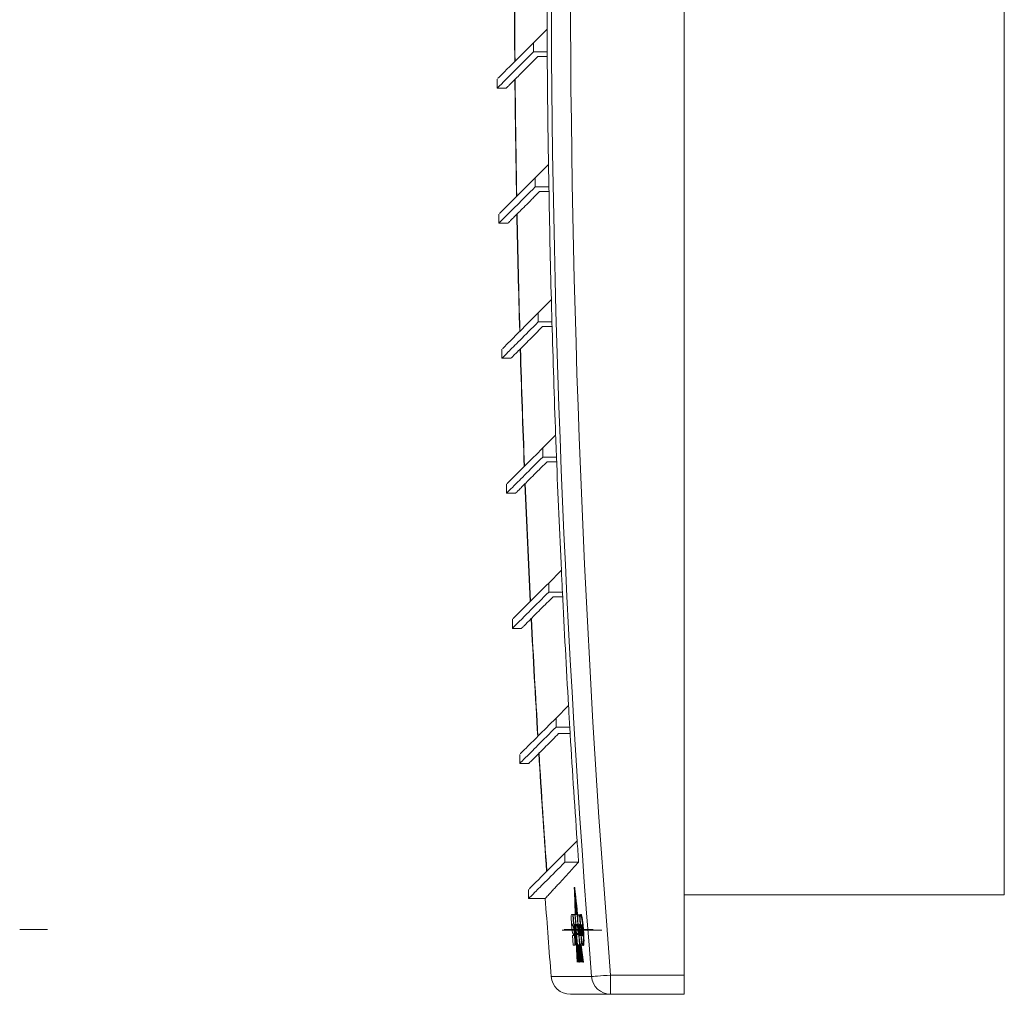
# Model space of a CAD drawing. Header units: millimetres. Extents: x -167 to 501, y -79 to 425.
# Tile 2 of 7: x -167 to -14, y 103 to 255. Entities that reach past the tile are written whole.
import ezdxf

# ---------------------------------------------------------------- set-up
doc = ezdxf.new("R2010")
doc.units = ezdxf.units.MM
doc.linetypes.add('CENTERX2', pattern=[20.32, 12.7, -2.54, 2.54, -2.54])

msp = doc.modelspace()

# ---------------------------------------------------------------- linework, layer by layer
at = {"color": 7, "linetype": 'Continuous', "lineweight": 15}
for p, q in [((-63.69, 106.29), (-63.69, 422.29)), ((-13.69, 409.79), (-13.69, 118.79)), ((-85.07, 253.9), (-87.19, 251.78)), ((-87.19, 251.78), (-87.19, 250.37)), ((-87.19, 250.37), (-85.05, 250.37)), ((-86.51, 249.63), (-85.04, 249.63)), ((-92.85, 246.12), (-92.85, 244.7)), ((-92.85, 244.7), (-91.42, 244.7)), ((-84.85, 232.79), (-86.93, 230.7)), ((-86.93, 230.7), (-86.93, 229.29)), ((-86.93, 229.29), (-84.79, 229.29)), ((-86.25, 228.55), (-84.77, 228.55)), ((-92.59, 225.04), (-92.59, 223.63)), ((-92.59, 223.63), (-91.16, 223.63)), ((-84.4, 211.67), (-86.45, 209.63)), ((-86.45, 209.63), (-86.45, 208.21)), ((-86.45, 208.21), (-84.31, 208.21)), ((-85.77, 207.48), (-84.29, 207.48)), ((-92.11, 203.97), (-92.11, 202.55)), ((-92.11, 202.55), (-90.68, 202.55)), ((-83.73, 190.56), (-85.74, 188.55)), ((-85.74, 188.55), (-85.74, 187.13)), ((-85.74, 187.13), (-83.6, 187.13)), ((-85.06, 186.4), (-83.57, 186.4)), ((-91.4, 182.89), (-91.4, 181.47)), ((-91.4, 181.47), (-89.97, 181.47)), ((-82.84, 169.45), (-84.81, 167.47)), ((-84.81, 167.47), (-84.81, 166.06)), ((-84.81, 166.06), (-82.67, 166.06)), ((-84.13, 165.32), (-82.64, 165.32)), ((-90.48, 161.81), (-90.48, 160.4)), ((-90.48, 160.4), (-89.04, 160.4)), ((-81.72, 148.34), (-83.66, 146.39)), ((-83.66, 146.39), (-83.66, 144.98)), ((-83.66, 144.98), (-81.52, 144.98)), ((-83.26, 143.97), (-81.46, 143.97)), ((-89.32, 140.73), (-89.32, 139.32)), ((-89.32, 139.32), (-87.91, 139.32)), ((-80.38, 127.23), (-82.29, 125.32)), ((-82.29, 125.32), (-82.29, 123.9)), ((-82.29, 123.9), (-80.15, 123.9)), ((-80.76, 119.96), (-80.81, 119.96)), ((-87.95, 119.66), (-87.95, 118.24)), ((-80.69, 119.33), (-80.74, 119.33)), ((-80.65, 119.05), (-80.7, 119.05)), ((-80.68, 119.05), (-80.69, 119.33)), ((-80.59, 118.44), (-80.64, 118.44)), ((-80.58, 118.16), (-80.59, 118.44)), ((-13.69, 118.79), (-63.69, 118.79)), ((-87.95, 118.24), (-85.33, 118.24)), ((-80.55, 118.16), (-80.6, 118.16)), ((-80.48, 117.54), (-80.53, 117.54)), ((-80.47, 115.72), (-80.53, 117.54)), ((-80.5, 117.27), (-80.45, 115.72)), ((-80.45, 117.27), (-80.5, 117.27)), ((-80.47, 117.27), (-80.48, 117.54)), ((-81.04, 115.74), (-81.26, 115.74)), ((-81.04, 115.74), (-80.92, 114.21)), ((-81.04, 115.74), (-80.96, 115.74)), ((-81.01, 115.73), (-80.9, 114.21)), ((-80.71, 115.73), (-81.01, 115.73)), ((-80.71, 115.73), (-80.6, 114.22)), ((-80.71, 115.73), (-80.66, 115.73)), ((-80.36, 115.72), (-80.68, 115.72)), ((-80.38, 116.64), (-80.43, 116.64)), ((-80.25, 115.04), (-80.4, 116.37)), ((-80.35, 116.37), (-80.4, 116.37)), ((-80.36, 115.72), (-80.25, 114.2)), ((-80.36, 115.72), (-80.33, 115.72)), ((-80.24, 115.41), (-80.35, 116.37)), ((-80.33, 115.72), (-80.24, 114.56)), ((-80, 115.7), (-80.18, 115.7)), ((-80, 115.7), (-79.89, 114.18)), ((-80, 115.7), (-79.92, 115.7)), ((-79.81, 115.72), (-79.73, 115.72)), ((-81.24, 114.2), (-81.24, 114.2)), ((-81.13, 114.21), (-80.92, 114.21)), ((-81.12, 114), (-81.04, 114)), ((-81, 113.97), (-81.11, 113.97)), ((-81, 113.97), (-80.92, 113.97)), ((-80.92, 114.21), (-80.9, 114.21)), ((-80.9, 114.21), (-80.8, 114.21)), ((-80.7, 114.22), (-80.6, 114.22)), ((-80.6, 114.22), (-80.57, 114.22)), ((-80.46, 114.2), (-80.25, 114.2)), ((-80.31, 113.95), (-80.44, 113.95)), ((-80.41, 113.95), (-80.42, 114.2)), ((-80.4, 114.2), (-80.39, 113.95)), ((-80.31, 113.95), (-80.23, 112.79)), ((-80.31, 113.95), (-80.28, 113.95)), ((-80.13, 112.98), (-80.27, 114.2)), ((-80.24, 113.92), (-80.26, 113.92)), ((-80.25, 114.2), (-80.21, 114.2)), ((-80.24, 114.72), (-80.2, 113.98)), ((-80.22, 114.35), (-80.24, 114.56)), ((-80.08, 113.93), (-80, 113.93)), ((-80.06, 114.18), (-79.89, 114.18)), ((-79.89, 114.18), (-79.85, 114.18)), ((-79.72, 113.95), (-79.64, 113.95)), ((-79.63, 115.02), (-79.55, 115.02)), ((-81.1, 112.46), (-80.99, 110.95)), ((-80.91, 112.46), (-81.1, 112.46)), ((-81.03, 112.71), (-80.93, 112.71)), ((-80.9, 113.51), (-80.82, 113.51)), ((-80.78, 112.4), (-80.7, 112.4)), ((-80.55, 112.62), (-80.45, 111.36)), ((-80.35, 112.79), (-80.23, 112.79)), ((-80.23, 112.79), (-80.18, 112.79)), ((-80.16, 112.56), (-80.22, 113.15)), ((-80.12, 112.56), (-80, 111.01)), ((-80.12, 112.56), (-80.09, 112.56)), ((-80.07, 112.24), (-79.97, 111.01)), ((-80.05, 113.32), (-79.97, 113.32)), ((-79.99, 112.71), (-79.91, 112.71)), ((-79.83, 113.37), (-79.94, 113.37)), ((-79.87, 112.46), (-79.93, 112.46)), ((-79.83, 113.37), (-79.8, 113.37)), ((-79.69, 113.32), (-79.61, 113.32)), ((-79.63, 112.7), (-79.55, 112.7)), ((-79.56, 112.44), (-79.48, 112.44)), ((-79.46, 113.32), (-79.37, 113.32)), ((-80.99, 110.95), (-80.77, 110.95)), ((-80.77, 110.95), (-80.69, 110.95)), ((-80.73, 111.37), (-80.65, 111.37)), ((-80.56, 111.01), (-80.46, 111.01)), ((-80.46, 111.01), (-80.42, 111.01)), ((-80.45, 111.36), (-80.43, 111.36)), ((-80.32, 111.01), (-80, 111.01)), ((-80.19, 108.29), (-80.29, 110.87)), ((-80.28, 111.01), (-80.17, 108.29)), ((-80.11, 110.99), (-80.14, 110.99)), ((-79.72, 108.29), (-80.05, 111.01)), ((-80, 111.01), (-79.97, 111.01)), ((-79.65, 108.29), (-79.97, 111.01)), ((-79.5, 108.29), (-79.83, 111)), ((-79.45, 108.29), (-79.77, 110.94)), ((-79.4, 108.29), (-79.72, 110.94)), ((-79.65, 110.94), (-79.57, 110.94)), ((-79.45, 110.93), (-79.37, 110.93)), ((-79.38, 111.63), (-79.3, 111.63)), ((-80.1, 108.29), (-80.06, 108.29)), ((-80.03, 108.29), (-80.06, 108.29)), ((-80.03, 108.29), (-79.99, 108.29)), ((-79.5, 108.29), (-79.45, 108.29)), ((-79.4, 108.29), (-79.45, 108.29)), ((-75.15, 106.29), (-63.69, 106.29)), ((-75.15, 106.29), (-75.15, 103.29)), ((-63.69, 106.29), (-63.69, 103.29)), ((-75.15, 103.29), (-81.43, 103.29)), ((-63.69, 103.29), (-75.15, 103.29))]:
    msp.add_line(p, q, dxfattribs=at)
at = {"color": 7, "linetype": 'CENTERX2', "lineweight": 0}
for p, q in [((-163.05, 113.39), (-167.39, 113.39)), ((-82.73, 113.28), (-76.51, 113.28)), ((-82.38, 113.39), (-77.86, 113.39))]:
    msp.add_line(p, q, dxfattribs=at)
at = {"color": 8, "linetype": 'Continuous', "lineweight": 15}
msp.add_line((-84.42, 106.05), (-78.13, 106.05), dxfattribs=at)
at = {"color": 7, "linetype": 'Continuous', "lineweight": 15, "flags": 128}
for points in [[(-80.74, 119.33), (-80.75, 119.41), (-80.75, 119.49), (-80.76, 119.57), (-80.77, 119.65), (-80.78, 119.72), (-80.79, 119.8), (-80.8, 119.88), (-80.81, 119.96)], [(-80.81, 119.96), (-80.79, 119.37), (-80.77, 118.78), (-80.75, 118.19), (-80.73, 117.6), (-80.71, 117.01), (-80.69, 116.42), (-80.67, 115.83), (-80.66, 115.73)], [(-80.69, 119.33), (-80.7, 119.41), (-80.7, 119.49), (-80.71, 119.57), (-80.72, 119.65), (-80.73, 119.72), (-80.74, 119.8), (-80.75, 119.88), (-80.76, 119.96)], [(-80.61, 115.72), (-80.63, 116.17), (-80.64, 116.62), (-80.66, 117.07), (-80.68, 117.53), (-80.69, 117.98), (-80.71, 118.43), (-80.72, 118.88), (-80.74, 119.33)], [(-80.64, 118.44), (-80.64, 118.52), (-80.65, 118.59), (-80.66, 118.67), (-80.67, 118.75), (-80.68, 118.82), (-80.69, 118.9), (-80.7, 118.98), (-80.7, 119.05)], [(-80.7, 119.05), (-80.69, 118.64), (-80.68, 118.22), (-80.66, 117.8), (-80.65, 117.39), (-80.63, 116.97), (-80.62, 116.55), (-80.61, 116.13), (-80.59, 115.72)], [(-80.59, 118.44), (-80.59, 118.52), (-80.6, 118.59), (-80.61, 118.67), (-80.62, 118.75), (-80.63, 118.82), (-80.64, 118.9), (-80.65, 118.98), (-80.65, 119.05)], [(-80.54, 115.72), (-80.55, 116.06), (-80.57, 116.4), (-80.58, 116.74), (-80.59, 117.08), (-80.6, 117.42), (-80.61, 117.76), (-80.62, 118.1), (-80.64, 118.44)], [(-80.53, 117.54), (-80.54, 117.62), (-80.55, 117.7), (-80.56, 117.78), (-80.57, 117.85), (-80.58, 117.93), (-80.59, 118.01), (-80.6, 118.09), (-80.6, 118.16)], [(-80.6, 118.16), (-80.59, 117.86), (-80.58, 117.55), (-80.57, 117.25), (-80.56, 116.94), (-80.55, 116.63), (-80.54, 116.33), (-80.53, 116.02), (-80.52, 115.72)], [(-80.48, 117.54), (-80.49, 117.62), (-80.5, 117.7), (-80.51, 117.78), (-80.52, 117.85), (-80.53, 117.93), (-80.54, 118.01), (-80.55, 118.09), (-80.55, 118.16)], [(-80.43, 116.64), (-80.44, 116.72), (-80.45, 116.8), (-80.46, 116.88), (-80.47, 116.95), (-80.48, 117.03), (-80.48, 117.11), (-80.49, 117.19), (-80.5, 117.27)], [(-80.38, 116.64), (-80.39, 116.72), (-80.4, 116.8), (-80.41, 116.88), (-80.42, 116.95), (-80.43, 117.03), (-80.43, 117.11), (-80.44, 117.19), (-80.45, 117.27)], [(-80.4, 115.72), (-80.4, 115.83), (-80.41, 115.95), (-80.41, 116.06), (-80.41, 116.18), (-80.42, 116.29), (-80.42, 116.41), (-80.43, 116.52), (-80.43, 116.64)], [(-80.4, 116.37), (-80.4, 116.29), (-80.39, 116.21), (-80.39, 116.13), (-80.39, 116.04), (-80.39, 115.96), (-80.38, 115.88), (-80.38, 115.8), (-80.38, 115.72)], [(-80.37, 116.37), (-80.37, 116.41), (-80.38, 116.52), (-80.38, 116.64)], [(-79.92, 115.7), (-79.91, 115.51), (-79.89, 115.32), (-79.88, 115.13), (-79.88, 115.1)], [(-80.65, 115.25), (-80.64, 115.12), (-80.63, 114.99), (-80.62, 114.86), (-80.61, 114.73), (-80.6, 114.61), (-80.59, 114.48), (-80.58, 114.35), (-80.57, 114.22)], [(-80.61, 114.22), (-80.6, 114.02), (-80.59, 113.82), (-80.59, 113.62), (-80.58, 113.42), (-80.57, 113.22), (-80.56, 113.02), (-80.56, 112.82), (-80.55, 112.62)], [(-80.45, 111.36), (-80.47, 111.79), (-80.49, 112.22), (-80.5, 112.65), (-80.52, 113.08), (-80.53, 113.5), (-80.55, 113.93), (-80.55, 114.01)], [(-80.44, 113.95), (-80.44, 113.98), (-80.45, 114.01), (-80.45, 114.04), (-80.45, 114.07), (-80.45, 114.1), (-80.46, 114.13), (-80.46, 114.16), (-80.46, 114.2)], [(-80.43, 114.2), (-80.43, 114.16), (-80.43, 114.13), (-80.42, 114.1), (-80.42, 114.07), (-80.42, 114.04), (-80.42, 114.01), (-80.41, 113.98), (-80.41, 113.95)], [(-80.34, 113.95), (-80.34, 113.98), (-80.34, 114.01), (-80.34, 114.04), (-80.34, 114.07), (-80.34, 114.1), (-80.34, 114.13), (-80.34, 114.16), (-80.35, 114.2)], [(-80.32, 114.2), (-80.32, 114.16), (-80.32, 114.13), (-80.32, 114.1), (-80.32, 114.07), (-80.32, 114.04), (-80.32, 114.01), (-80.32, 113.98), (-80.32, 113.95)], [(-80.28, 113.95), (-80.28, 113.85), (-80.27, 113.75), (-80.26, 113.65), (-80.25, 113.55), (-80.25, 113.45), (-80.24, 113.35), (-80.23, 113.25), (-80.22, 113.15)], [(-80.26, 113.92), (-80.27, 113.96), (-80.27, 113.99), (-80.27, 114.03), (-80.27, 114.06), (-80.27, 114.09), (-80.27, 114.13), (-80.27, 114.16), (-80.27, 114.2)], [(-80.11, 112.56), (-80.13, 112.73), (-80.15, 112.9), (-80.17, 113.07), (-80.19, 113.24), (-80.21, 113.41), (-80.22, 113.58), (-80.24, 113.75), (-80.26, 113.92)], [(-80.51, 113.45), (-80.48, 112.74), (-80.46, 112), (-80.43, 111.26), (-80.4, 110.52), (-80.37, 109.77), (-80.34, 109.03), (-80.31, 108.29)], [(-80.26, 108.29), (-80.29, 108.88), (-80.31, 109.47), (-80.33, 110.05), (-80.36, 110.64), (-80.38, 111.23), (-80.4, 111.82), (-80.42, 112.22)], [(-80.34, 112.56), (-80.34, 112.59), (-80.34, 112.62), (-80.34, 112.65), (-80.35, 112.68), (-80.35, 112.71), (-80.35, 112.74), (-80.35, 112.77), (-80.35, 112.79)], [(-80.32, 112.79), (-80.32, 112.77), (-80.32, 112.74), (-80.32, 112.71), (-80.32, 112.68), (-80.31, 112.65), (-80.31, 112.62), (-80.31, 112.59), (-80.31, 112.56)], [(-80.29, 112.56), (-80.29, 112.59), (-80.29, 112.62), (-80.29, 112.65), (-80.29, 112.68), (-80.29, 112.71), (-80.29, 112.74), (-80.29, 112.77), (-80.3, 112.79)], [(-80.27, 112.79), (-80.27, 112.77), (-80.27, 112.74), (-80.27, 112.71), (-80.27, 112.68), (-80.27, 112.65), (-80.27, 112.62), (-80.27, 112.59), (-80.27, 112.56)], [(-80.18, 112.56), (-80.18, 112.59), (-80.19, 112.62), (-80.19, 112.65), (-80.19, 112.68), (-80.2, 112.71), (-80.2, 112.74), (-80.2, 112.77), (-80.21, 112.79)], [(-79.6, 108.29), (-79.66, 108.78), (-79.72, 109.28), (-79.78, 109.77), (-79.84, 110.27), (-79.89, 110.76), (-79.95, 111.26), (-80.01, 111.75), (-80.07, 112.24)], [(-79.94, 113.37), (-79.93, 113.26), (-79.92, 113.14), (-79.91, 113.03), (-79.91, 112.92), (-79.9, 112.8), (-79.89, 112.69), (-79.88, 112.58), (-79.87, 112.46)], [(-80.49, 111.01), (-80.47, 110.67), (-80.46, 110.33), (-80.45, 109.99), (-80.43, 109.65), (-80.42, 109.31), (-80.41, 108.97), (-80.39, 108.63), (-80.38, 108.29)], [(-80.33, 108.29), (-80.35, 108.63), (-80.36, 108.97), (-80.37, 109.31), (-80.39, 109.65), (-80.4, 109.99), (-80.41, 110.33), (-80.43, 110.67), (-80.44, 111.01)], [(-80.37, 111.66), (-80.36, 111.4), (-80.34, 110.88), (-80.32, 110.36), (-80.3, 109.85), (-80.28, 109.33), (-80.26, 108.81), (-80.24, 108.29)], [(-80.13, 108.29), (-80.14, 108.63), (-80.15, 108.97), (-80.17, 109.31), (-80.18, 109.65), (-80.19, 109.99), (-80.2, 110.33), (-80.22, 110.67), (-80.23, 111.01)], [(-80.21, 111.01), (-80.2, 110.67), (-80.18, 110.33), (-80.17, 109.99), (-80.16, 109.65), (-80.14, 109.31), (-80.13, 108.97), (-80.12, 108.63), (-80.1, 108.29)], [(-80.06, 108.29), (-80.07, 108.63), (-80.08, 108.97), (-80.09, 109.31), (-80.11, 109.65), (-80.12, 109.99), (-80.13, 110.33), (-80.15, 110.67), (-80.16, 111.01)], [(-80.14, 110.99), (-80.12, 110.65), (-80.11, 110.31), (-80.1, 109.98), (-80.09, 109.64), (-80.07, 109.3), (-80.06, 108.96), (-80.05, 108.63), (-80.03, 108.29)], [(-79.82, 108.29), (-79.86, 108.63), (-79.9, 108.96), (-79.94, 109.3), (-79.98, 109.64), (-80.02, 109.98), (-80.06, 110.31), (-80.1, 110.65), (-80.14, 110.99)], [(-80.12, 111.01), (-80.08, 110.67), (-80.04, 110.33), (-80, 109.99), (-79.96, 109.65), (-79.92, 109.31), (-79.88, 108.97), (-79.84, 108.63), (-79.8, 108.29)], [(-79.75, 108.29), (-79.79, 108.63), (-79.83, 108.97), (-79.87, 109.31), (-79.91, 109.65), (-79.95, 109.99), (-79.99, 110.33), (-80.03, 110.67), (-80.07, 111.01)], [(-79.67, 108.29), (-79.71, 108.63), (-79.76, 108.97), (-79.8, 109.31), (-79.84, 109.65), (-79.88, 109.99), (-79.92, 110.33), (-79.96, 110.67), (-80, 111.01)], [(-79.62, 111.59), (-79.61, 111.55), (-79.59, 111.24), (-79.57, 110.94)], [(-80.04, 109.76), (-80.02, 109.57), (-80, 109.39), (-79.98, 109.21), (-79.95, 109.02), (-79.93, 108.84), (-79.91, 108.66), (-79.89, 108.47), (-79.87, 108.29)], [(-79.99, 108.29), (-79.99, 108.47), (-80, 108.66), (-80.01, 108.84), (-80.01, 109.02), (-80.02, 109.21), (-80.03, 109.39), (-80.03, 109.57), (-80.04, 109.76)], [(-79.94, 108.29), (-79.94, 108.47), (-79.95, 108.66), (-79.96, 108.84), (-79.96, 109.02), (-79.97, 109.13)], [(-75.15, 106.29), (-75.7, 106.25), (-76.24, 106.2), (-76.74, 106.16), (-77.18, 106.13), (-77.55, 106.1), (-77.84, 106.08), (-78.04, 106.06), (-78.13, 106.05)]]:
    msp.add_lwpolyline(points, dxfattribs=at)
at = {"color": 7, "linetype": 'Continuous', "lineweight": 15}
for centre, radius, start, end in [((1909.31, 264.29), 1993.73, 175.44779, 184.55221), ((1909.31, 264.29), 1990.74, 175.44779, 184.55221), ((1909.31, 264.29), 1994.4, 179.79456, 180.29849), ((1909.31, 264.29), 1999.48, 179.92, 180.44231), ((1909.31, 264.29), 1999.44, 179.91866, 180.441), ((1909.31, 264.29), 1994.4, 180.29849, 180.40006), ((1909.31, 264.29), 1994.4, 180.40006, 180.9051), ((1909.31, 264.29), 1999.48, 180.52269, 181.04592), ((1909.31, 264.29), 1999.44, 180.52138, 181.04463), ((1909.31, 264.29), 1994.4, 180.9051, 181.00562), ((1909.31, 264.29), 1994.4, 181.00562, 181.51179), ((1909.31, 264.29), 1999.48, 181.12547, 181.64966), ((1909.31, 264.29), 1999.44, 181.12419, 181.6484), ((1909.31, 264.29), 1994.4, 181.51179, 181.61128), ((1909.31, 264.29), 1994.4, 181.61128, 182.11863), ((1909.31, 264.29), 1999.48, 181.72842, 182.25361), ((1909.31, 264.29), 1999.44, 181.72717, 182.25238), ((1909.31, 264.29), 1994.4, 182.11863, 182.21712), ((1909.31, 264.29), 1994.4, 182.21712, 182.72569), ((1909.31, 264.29), 1999.48, 182.3316, 182.85783), ((1909.31, 264.29), 1999.44, 182.33037, 182.85663), ((1909.31, 264.29), 1994.4, 182.72569, 182.82322), ((1909.31, 264.29), 1994.4, 182.82322, 183.33304), ((1909.31, 264.29), 1999.48, 182.93508, 183.4624), ((1909.31, 264.29), 1999.44, 182.93388, 183.46122), ((1909.31, 264.29), 1994.4, 183.33304, 183.42963), ((1909.31, 264.29), 1994.4, 183.42963, 183.94074), ((1909.31, 264.29), 1999.48, 183.53892, 184.06737), ((1909.31, 264.29), 1999.44, 183.53774, 184.06621), ((1909.31, 264.29), 1994.4, 183.94074, 184.03642), ((1909.31, 264.29), 2000, 184.18755, 184.53791), ((1909.31, 264.29), 1995.53, 184.26979, 184.40533), ((1909.31, 264.29), 1995.76, 184.31274, 184.40481), ((1909.31, 264.29), 1995.66, 184.3126, 184.40504), ((1909.31, 264.29), 1994.86, 184.33884, 184.40884), ((-81.43, 106.29), 3, 184.5379, 270), ((-75.15, 106.29), 2.99, 184.4383, 269.9191)]:
    msp.add_arc(centre, radius, start, end, dxfattribs=at)
for points, knots in [([(-87.19, 251.78), (-88.18, 250.79), (-90.16, 248.81), (-91.92, 247.05), (-92.82, 246.14), (-92.76, 246.21), (-92.73, 246.23)], [0, 0, 0, 0, 0.285801, 0.571399, 0.857061, 1, 1, 1, 1]), ([(-92.74, 244.81), (-92.77, 244.79), (-92.85, 244.7), (-91.99, 245.56), (-90.23, 247.32), (-88.2, 249.35), (-87.19, 250.37)], [0, 0, 0, 0, 0.120114, 0.41366, 0.707004, 1, 1, 1, 1]), ([(-91.42, 244.72), (-91.42, 244.72), (-91.41, 244.73), (-91.21, 244.93), (-90.85, 245.29), (-90.32, 245.82), (-89.63, 246.51), (-88.76, 247.38), (-87.74, 248.4), (-86.92, 249.22), (-86.51, 249.63)], [0, 0, 0, 0, 0.094984, 0.223805, 0.352627, 0.481449, 0.610271, 0.739092, 0.869535, 1, 1, 1, 1]), ([(-86.93, 230.7), (-87.92, 229.71), (-89.9, 227.73), (-91.66, 225.97), (-92.56, 225.07), (-92.5, 225.13), (-92.47, 225.16)], [0, 0, 0, 0, 0.285801, 0.571399, 0.857061, 1, 1, 1, 1]), ([(-92.48, 223.74), (-92.51, 223.71), (-92.6, 223.62), (-91.74, 224.48), (-89.97, 226.24), (-87.94, 228.27), (-86.93, 229.29)], [0, 0, 0, 0, 0.120114, 0.41366, 0.707004, 1, 1, 1, 1]), ([(-91.16, 223.64), (-91.16, 223.65), (-91.15, 223.65), (-90.95, 223.85), (-90.59, 224.21), (-90.06, 224.74), (-89.37, 225.44), (-88.5, 226.3), (-87.48, 227.32), (-86.66, 228.14), (-86.25, 228.55)], [0, 0, 0, 0, 0.094984, 0.223805, 0.352627, 0.481449, 0.610271, 0.739092, 0.869535, 1, 1, 1, 1]), ([(-86.45, 209.63), (-87.44, 208.63), (-89.42, 206.65), (-91.18, 204.89), (-92.08, 203.99), (-92.02, 204.06), (-91.99, 204.08)], [0, 0, 0, 0, 0.2858008, 0.5713988, 0.8570612, 1, 1, 1, 1]), ([(-92, 202.66), (-92.02, 202.63), (-92.11, 202.55), (-91.25, 203.41), (-89.49, 205.17), (-87.46, 207.2), (-86.45, 208.21)], [0, 0, 0, 0, 0.1201135, 0.4136603, 0.707004, 1, 1, 1, 1]), ([(-90.68, 202.57), (-90.68, 202.57), (-90.67, 202.57), (-90.47, 202.77), (-90.11, 203.14), (-89.58, 203.67), (-88.88, 204.36), (-88.02, 205.22), (-87, 206.24), (-86.18, 207.07), (-85.77, 207.48)], [0, 0, 0, 0, 0.094984, 0.223805, 0.352627, 0.481449, 0.610271, 0.739092, 0.869535, 1, 1, 1, 1]), ([(-85.74, 188.55), (-86.73, 187.56), (-88.72, 185.57), (-90.48, 183.81), (-91.38, 182.91), (-91.31, 182.98), (-91.29, 183)], [0, 0, 0, 0, 0.285801, 0.571399, 0.857061, 1, 1, 1, 1]), ([(-91.29, 181.58), (-91.32, 181.56), (-91.41, 181.47), (-90.55, 182.33), (-88.79, 184.09), (-86.76, 186.12), (-85.74, 187.13)], [0, 0, 0, 0, 0.120114, 0.41366, 0.707004, 1, 1, 1, 1]), ([(-89.97, 181.49), (-89.97, 181.49), (-89.97, 181.5), (-89.77, 181.7), (-89.4, 182.06), (-88.87, 182.59), (-88.18, 183.28), (-87.32, 184.15), (-86.3, 185.16), (-85.47, 185.99), (-85.06, 186.4)], [0, 0, 0, 0, 0.094984, 0.223805, 0.352627, 0.481449, 0.610271, 0.739092, 0.869535, 1, 1, 1, 1]), ([(-90.37, 160.51), (-90.39, 160.48), (-90.48, 160.39), (-89.62, 161.25), (-87.86, 163.01), (-85.83, 165.04), (-84.81, 166.06)], [0, 0, 0, 0, 0.120114, 0.41366, 0.707004, 1, 1, 1, 1]), ([(-84.81, 167.47), (-85.81, 166.48), (-87.79, 164.5), (-89.55, 162.74), (-90.45, 161.84), (-90.38, 161.9), (-90.36, 161.93)], [0, 0, 0, 0, 0.285801, 0.571399, 0.857061, 1, 1, 1, 1]), ([(-89.04, 160.41), (-89.04, 160.42), (-89.04, 160.42), (-88.84, 160.62), (-88.48, 160.98), (-87.94, 161.51), (-87.25, 162.21), (-86.39, 163.07), (-85.37, 164.09), (-84.55, 164.91), (-84.13, 165.32)], [0, 0, 0, 0, 0.094984, 0.223805, 0.352627, 0.481449, 0.610271, 0.739092, 0.869535, 1, 1, 1, 1]), ([(-83.66, 146.39), (-84.65, 145.4), (-86.64, 143.42), (-88.4, 141.66), (-89.3, 140.76), (-89.23, 140.83), (-89.21, 140.85)], [0, 0, 0, 0, 0.285801, 0.571399, 0.857061, 1, 1, 1, 1]), ([(-89.21, 139.43), (-89.24, 139.4), (-89.33, 139.32), (-88.47, 140.17), (-86.71, 141.94), (-84.68, 143.97), (-83.66, 144.98)], [0, 0, 0, 0, 0.1201135, 0.4136603, 0.707004, 1, 1, 1, 1]), ([(-87.91, 139.32), (-87.89, 139.34), (-87.87, 139.36), (-87.62, 139.61), (-87.22, 140.01), (-86.65, 140.58), (-85.92, 141.31), (-85.09, 142.14), (-84.2, 143.02), (-83.58, 143.65), (-83.26, 143.97)], [0, 0, 0, 0, 0.127414, 0.260051, 0.392688, 0.525325, 0.657962, 0.790599, 0.895294, 1, 1, 1, 1]), ([(-82.29, 125.32), (-83.28, 124.33), (-85.26, 122.34), (-87.02, 120.58), (-87.92, 119.68), (-87.85, 119.75), (-87.83, 119.77)], [0, 0, 0, 0, 0.285801, 0.571399, 0.857061, 1, 1, 1, 1]), ([(-87.84, 118.35), (-87.86, 118.33), (-87.95, 118.24), (-87.09, 119.1), (-85.33, 120.86), (-83.3, 122.89), (-82.29, 123.9)], [0, 0, 0, 0, 0.120114, 0.41366, 0.707004, 1, 1, 1, 1]), ([(-85.35, 118.25), (-85.34, 118.25), (-85.33, 118.26), (-85.23, 118.37), (-85.05, 118.57), (-84.79, 118.85), (-84.46, 119.21), (-84.05, 119.66), (-83.56, 120.19), (-83, 120.8), (-82.36, 121.5), (-81.66, 122.25), (-80.93, 123.05), (-80.41, 123.62), (-80.15, 123.9)], [0, 0, 0, 0, 0.073107, 0.158956, 0.244805, 0.330655, 0.416504, 0.502353, 0.588202, 0.674051, 0.7599, 0.845749, 0.922872, 1, 1, 1, 1]), ([(-81.26, 115.74), (-81.26, 115.72), (-81.28, 115.7), (-81.29, 115.51), (-81.29, 115.34), (-81.29, 115.28)], [0, 0, 0, 0, 0.370566, 0.785442, 1, 1, 1, 1]), ([(-81.29, 115.28), (-81.29, 115.16), (-81.28, 114.91), (-81.26, 114.52), (-81.24, 114.27), (-81.24, 114.2)], [0, 0, 0, 0, 0.385498, 0.817594, 1, 1, 1, 1]), ([(-80.18, 115.7), (-80.2, 115.68), (-80.23, 115.64), (-80.25, 115.36), (-80.25, 115.16), (-80.25, 115.06)], [0, 0, 0, 0, 0.51271, 0.750427, 1, 1, 1, 1]), ([(-79.81, 115.72), (-79.83, 115.7), (-79.86, 115.66), (-79.88, 115.37), (-79.88, 115.11), (-79.88, 115.02)], [0, 0, 0, 0, 0.3690539, 0.7842135, 1, 1, 1, 1]), ([(-79.63, 115.02), (-79.66, 115.17), (-79.71, 115.49), (-79.77, 115.7), (-79.8, 115.72), (-79.81, 115.72)], [0, 0, 0, 0, 0.3684677, 0.8020133, 1, 1, 1, 1]), ([(-79.73, 115.72), (-79.71, 115.7), (-79.67, 115.66), (-79.61, 115.37), (-79.57, 115.11), (-79.55, 115.02)], [0, 0, 0, 0, 0.368773, 0.78432, 1, 1, 1, 1]), ([(-81.24, 114.2), (-81.22, 114), (-81.2, 113.71), (-81.16, 113.35), (-81.14, 113.21), (-81.13, 113.14)], [0, 0, 0, 0, 0.506741, 0.747308, 1, 1, 1, 1]), ([(-81.13, 114.18), (-81.13, 114.18), (-81.13, 114.2), (-81.13, 114.21), (-81.13, 114.21), (-81.13, 114.21)], [0, 0, 0, 0, 0.516287, 0.750229, 1, 1, 1, 1]), ([(-81.13, 114.08), (-81.13, 114.09), (-81.13, 114.12), (-81.13, 114.15), (-81.13, 114.17), (-81.13, 114.18)], [0, 0, 0, 0, 0.456161, 0.723255, 1, 1, 1, 1]), ([(-81.12, 114), (-81.12, 114.01), (-81.12, 114.03), (-81.12, 114.06), (-81.12, 114.07), (-81.13, 114.08)], [0, 0, 0, 0, 0.3902533, 0.832902, 1, 1, 1, 1]), ([(-81.11, 113.97), (-81.11, 113.97), (-81.11, 113.97), (-81.12, 113.99), (-81.12, 114), (-81.12, 114)], [0, 0, 0, 0, 0.36734, 0.767336, 1, 1, 1, 1]), ([(-81.04, 114.08), (-81.04, 114.07), (-81.04, 114.04), (-81.04, 114.02), (-81.04, 114.01), (-81.04, 114)], [0, 0, 0, 0, 0.390334, 0.827529, 1, 1, 1, 1]), ([(-80.9, 113.51), (-80.91, 113.6), (-80.94, 113.82), (-80.98, 113.95), (-80.99, 113.97), (-81, 113.97)], [0, 0, 0, 0, 0.363559, 0.801539, 1, 1, 1, 1]), ([(-80.92, 113.97), (-80.91, 113.96), (-80.89, 113.93), (-80.85, 113.74), (-80.83, 113.57), (-80.82, 113.51)], [0, 0, 0, 0, 0.3642122, 0.7657894, 1, 1, 1, 1]), ([(-80.25, 115.06), (-80.25, 115.03), (-80.25, 114.98), (-80.24, 114.87), (-80.24, 114.78), (-80.24, 114.72)], [0, 0, 0, 0, 0.250975, 0.501951, 1, 1, 1, 1]), ([(-80.2, 113.98), (-80.2, 113.94), (-80.2, 113.86), (-80.19, 113.7), (-80.18, 113.58), (-80.17, 113.5)], [0, 0, 0, 0, 0.255278, 0.51053, 1, 1, 1, 1]), ([(-80.08, 113.93), (-80.08, 113.98), (-80.08, 114.09), (-80.07, 114.17), (-80.06, 114.17), (-80.06, 114.18)], [0, 0, 0, 0, 0.369505, 0.796332, 1, 1, 1, 1]), ([(-80.05, 113.32), (-80.06, 113.41), (-80.07, 113.59), (-80.08, 113.8), (-80.08, 113.9), (-80.08, 113.93)], [0, 0, 0, 0, 0.384993, 0.829376, 1, 1, 1, 1]), ([(-79.98, 114.18), (-79.99, 114.17), (-80, 114.15), (-80, 114.05), (-80, 113.96), (-80, 113.93)], [0, 0, 0, 0, 0.3696522, 0.7863724, 1, 1, 1, 1]), ([(-80, 113.93), (-80, 113.86), (-80, 113.72), (-79.99, 113.5), (-79.98, 113.36), (-79.97, 113.32)], [0, 0, 0, 0, 0.385315, 0.813303, 1, 1, 1, 1]), ([(-79.88, 115.02), (-79.88, 114.83), (-79.87, 114.43), (-79.84, 113.82), (-79.81, 113.44), (-79.8, 113.32)], [0, 0, 0, 0, 0.386016, 0.8157289, 1, 1, 1, 1]), ([(-79.7, 114.2), (-79.7, 114.19), (-79.71, 114.18), (-79.72, 114.07), (-79.72, 113.98), (-79.72, 113.95)], [0, 0, 0, 0, 0.3675071, 0.7827871, 1, 1, 1, 1]), ([(-79.72, 113.95), (-79.72, 113.88), (-79.72, 113.73), (-79.71, 113.5), (-79.7, 113.36), (-79.69, 113.32)], [0, 0, 0, 0, 0.387347, 0.815282, 1, 1, 1, 1]), ([(-79.63, 113.94), (-79.64, 114), (-79.66, 114.12), (-79.68, 114.19), (-79.69, 114.2), (-79.7, 114.2)], [0, 0, 0, 0, 0.368502, 0.80265, 1, 1, 1, 1]), ([(-79.61, 113.32), (-79.62, 113.41), (-79.63, 113.6), (-79.64, 113.81), (-79.64, 113.92), (-79.64, 113.95)], [0, 0, 0, 0, 0.386975, 0.834426, 1, 1, 1, 1]), ([(-79.46, 113.32), (-79.47, 113.56), (-79.52, 114.08), (-79.58, 114.65), (-79.62, 114.94), (-79.63, 115.02)], [0, 0, 0, 0, 0.383573, 0.825618, 1, 1, 1, 1]), ([(-79.57, 113.32), (-79.57, 113.41), (-79.59, 113.6), (-79.61, 113.81), (-79.63, 113.92), (-79.63, 113.94)], [0, 0, 0, 0, 0.383772, 0.825738, 1, 1, 1, 1]), ([(-79.55, 115.02), (-79.53, 114.83), (-79.47, 114.43), (-79.41, 113.82), (-79.38, 113.44), (-79.37, 113.32)], [0, 0, 0, 0, 0.383714, 0.8193776, 1, 1, 1, 1]), ([(-81.13, 113.14), (-81.11, 113.04), (-81.08, 112.82), (-81.05, 112.73), (-81.03, 112.71), (-81.03, 112.71)], [0, 0, 0, 0, 0.3949, 0.868452, 1, 1, 1, 1]), ([(-80.93, 112.71), (-80.93, 112.71), (-80.93, 112.71), (-80.93, 112.69), (-80.93, 112.68), (-80.92, 112.68)], [0, 0, 0, 0, 0.345594, 0.740614, 1, 1, 1, 1]), ([(-80.92, 112.68), (-80.92, 112.66), (-80.92, 112.63), (-80.92, 112.6), (-80.91, 112.58), (-80.91, 112.57)], [0, 0, 0, 0, 0.445132, 0.931944, 1, 1, 1, 1]), ([(-80.91, 112.57), (-80.91, 112.56), (-80.91, 112.53), (-80.91, 112.51), (-80.91, 112.49), (-80.91, 112.49)], [0, 0, 0, 0, 0.4008197, 0.8701669, 1, 1, 1, 1]), ([(-80.91, 112.49), (-80.91, 112.48), (-80.91, 112.47), (-80.91, 112.46), (-80.91, 112.46), (-80.91, 112.46)], [0, 0, 0, 0, 0.356335, 0.785694, 1, 1, 1, 1]), ([(-80.78, 112.4), (-80.8, 112.56), (-80.82, 112.9), (-80.87, 113.27), (-80.89, 113.46), (-80.9, 113.51)], [0, 0, 0, 0, 0.391791, 0.836328, 1, 1, 1, 1]), ([(-80.82, 113.51), (-80.8, 113.38), (-80.77, 113.12), (-80.73, 112.72), (-80.71, 112.47), (-80.7, 112.4)], [0, 0, 0, 0, 0.391839, 0.834695, 1, 1, 1, 1]), ([(-80.73, 111.37), (-80.73, 111.47), (-80.74, 111.7), (-80.76, 112.07), (-80.78, 112.32), (-80.78, 112.4)], [0, 0, 0, 0, 0.363434, 0.774234, 1, 1, 1, 1]), ([(-80.7, 112.4), (-80.69, 112.26), (-80.67, 111.96), (-80.66, 111.6), (-80.65, 111.42), (-80.65, 111.37)], [0, 0, 0, 0, 0.362945, 0.799507, 1, 1, 1, 1]), ([(-80.17, 113.5), (-80.15, 113.23), (-80.11, 112.7), (-80.03, 111.97), (-79.95, 111.38), (-79.87, 111.01), (-79.83, 110.96), (-79.81, 110.94)], [0, 0, 0, 0, 0.2028964, 0.405814, 0.6094013, 0.8133728, 1, 1, 1, 1]), ([(-79.99, 112.71), (-80, 112.78), (-80.02, 112.92), (-80.04, 113.14), (-80.05, 113.28), (-80.05, 113.32)], [0, 0, 0, 0, 0.38526, 0.816485, 1, 1, 1, 1]), ([(-79.93, 112.46), (-79.94, 112.47), (-79.95, 112.48), (-79.97, 112.59), (-79.99, 112.68), (-79.99, 112.71)], [0, 0, 0, 0, 0.3663719, 0.7822855, 1, 1, 1, 1]), ([(-79.97, 113.32), (-79.97, 113.24), (-79.95, 113.05), (-79.93, 112.84), (-79.91, 112.74), (-79.91, 112.71)], [0, 0, 0, 0, 0.384859, 0.83588, 1, 1, 1, 1]), ([(-79.8, 113.32), (-79.78, 113.08), (-79.74, 112.57), (-79.67, 111.99), (-79.63, 111.71), (-79.62, 111.63)], [0, 0, 0, 0, 0.3831812, 0.8274813, 1, 1, 1, 1]), ([(-79.69, 113.32), (-79.68, 113.23), (-79.67, 113.04), (-79.65, 112.83), (-79.63, 112.73), (-79.63, 112.7)], [0, 0, 0, 0, 0.385616, 0.833468, 1, 1, 1, 1]), ([(-79.63, 112.7), (-79.62, 112.65), (-79.6, 112.53), (-79.58, 112.45), (-79.57, 112.45), (-79.56, 112.44)], [0, 0, 0, 0, 0.365907, 0.796943, 1, 1, 1, 1]), ([(-79.55, 112.7), (-79.56, 112.77), (-79.58, 112.91), (-79.6, 113.14), (-79.61, 113.28), (-79.61, 113.32)], [0, 0, 0, 0, 0.38588, 0.819097, 1, 1, 1, 1]), ([(-79.54, 112.7), (-79.54, 112.77), (-79.54, 112.91), (-79.55, 113.14), (-79.56, 113.28), (-79.57, 113.32)], [0, 0, 0, 0, 0.3854157, 0.8152129, 1, 1, 1, 1]), ([(-79.56, 112.44), (-79.56, 112.45), (-79.55, 112.47), (-79.54, 112.57), (-79.54, 112.67), (-79.54, 112.7)], [0, 0, 0, 0, 0.370225, 0.78518, 1, 1, 1, 1]), ([(-79.38, 111.63), (-79.38, 111.82), (-79.39, 112.21), (-79.42, 112.83), (-79.45, 113.21), (-79.46, 113.32)], [0, 0, 0, 0, 0.384115, 0.813239, 1, 1, 1, 1]), ([(-79.37, 113.32), (-79.36, 113.08), (-79.32, 112.57), (-79.3, 112), (-79.3, 111.71), (-79.3, 111.63)], [0, 0, 0, 0, 0.383826, 0.825461, 1, 1, 1, 1]), ([(-80.77, 110.95), (-80.76, 110.96), (-80.74, 110.99), (-80.73, 111.17), (-80.73, 111.33), (-80.73, 111.37)], [0, 0, 0, 0, 0.385458, 0.845078, 1, 1, 1, 1]), ([(-80.65, 111.37), (-80.65, 111.27), (-80.65, 111.07), (-80.67, 110.96), (-80.68, 110.95), (-80.69, 110.95)], [0, 0, 0, 0, 0.386301, 0.802738, 1, 1, 1, 1]), ([(-79.58, 108.29), (-79.7, 109.27), (-79.82, 110.31), (-79.94, 111.35), (-79.95, 111.41)], [0, 0, 0, 0, 0.946684, 1, 1, 1, 1]), ([(-79.62, 111.63), (-79.6, 111.48), (-79.55, 111.16), (-79.49, 110.95), (-79.46, 110.93), (-79.45, 110.93)], [0, 0, 0, 0, 0.3680714, 0.7995953, 1, 1, 1, 1]), ([(-79.45, 110.93), (-79.43, 110.95), (-79.4, 110.99), (-79.38, 111.28), (-79.38, 111.54), (-79.38, 111.63)], [0, 0, 0, 0, 0.3707975, 0.7880071, 1, 1, 1, 1]), ([(-79.3, 111.63), (-79.3, 111.48), (-79.3, 111.16), (-79.33, 110.95), (-79.36, 110.93), (-79.37, 110.93)], [0, 0, 0, 0, 0.370637, 0.797961, 1, 1, 1, 1])]:
    msp.add_open_spline(points, degree=3, knots=knots, dxfattribs=at)

doc.saveas('drawing.dxf')
